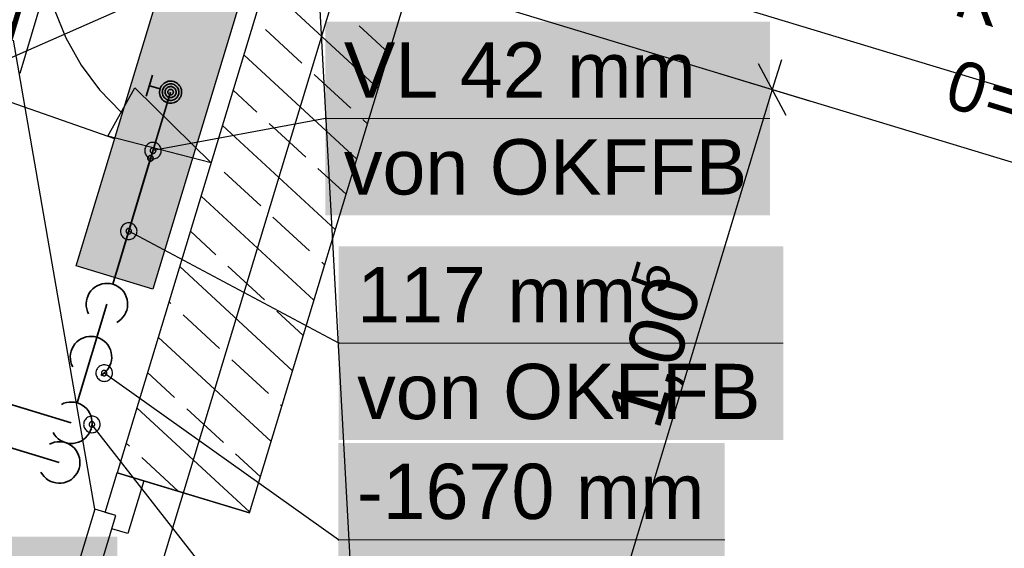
# Model space of a CAD drawing. Extents: x 199 to 1388, y 138 to 979.
# Tile 117 of 155: x 735 to 770, y 744 to 763. Entities that reach past the tile are written whole.
import ezdxf
from ezdxf.lldxf.tags import DXFTag

# ---------------------------------------------------------------- set-up
doc = ezdxf.new("R2010")
doc.units = 0
doc.layers.get('0').update_dxf_attribs({"lineweight": 25})
for name, color, linetype, lineweight, true_color in [('01AFU Allgemein Bemaßung-A07ET47HDI', 7, 'Continuous', 25, 0x848484), ('20 Außenwände-A07ET47EDI', 7, 'Continuous', 25, 0x848484), ('20 Bodenaufbau - Gefällelinien', 7, 'Continuous', 25, 0x848484), ('20 Höhen Schwellen', 7, 'Continuous', 25, 0x848484), ('20 Innenwände-A07ET47KDI', 7, 'Continuous', 25, 0x848484), ('A-0', 7, 'Continuous', 25, 0x848484), ('H_Heizkoerper', 5, 'Continuous', 25, 0x0000ff), ('H_Heizkoerperbeschriftung', 9, 'Continuous', 25, 0x808080), ('H_Heizkoerperflaeche', 5, 'Continuous', 35, 0x0000ff), ('H_Ruecklauf', 5, 'STRICHLINIE2', 35, 0x0000ff), ('H_Vorlauf', 1, 'Continuous', 35, 0xff0000), ('UPO_Loop2', 140, 'Continuous', 30, 0x00bfff)]:
    doc.layers.add(name, color=color, linetype=linetype, lineweight=lineweight, true_color=true_color)
doc.layers.add('02 Raster Gebäude-A07ET47NDI', color=7, linetype='Continuous', lineweight=25)
doc.layers.add('H_Mass', color=7, linetype='Continuous', lineweight=25)
doc.styles.get("Standard").update_dxf_attribs({"font": 'arial.ttf'})
tags = doc.linetypes.add('Raster-A07ET47ODI', pattern=[0.2, 0.1, -0.05, 0, -0.05]).pattern_tags.tags
tags[10:11] = [DXFTag(74, 4), DXFTag(75, 0), DXFTag(340, '0'), DXFTag(46, 1.0), DXFTag(50, 0.0), DXFTag(44, 0.0), DXFTag(45, 0.0)]
tags[8:9] = [DXFTag(74, 4), DXFTag(75, 0), DXFTag(340, '0'), DXFTag(46, 1.0), DXFTag(50, 0.0), DXFTag(44, 0.0), DXFTag(45, 0.0)]
tags[6:7] = [DXFTag(74, 4), DXFTag(75, 0), DXFTag(340, '0'), DXFTag(46, 1.0), DXFTag(50, 0.0), DXFTag(44, 0.0), DXFTag(45, 0.0)]
tags[4:5] = [DXFTag(74, 4), DXFTag(75, 0), DXFTag(340, '0'), DXFTag(46, 1.0), DXFTag(50, 0.0), DXFTag(44, 0.0), DXFTag(45, 0.0)]
tags = doc.linetypes.add('STRICHLINIE2', pattern=[9.525, 6.35, -3.175]).pattern_tags.tags
tags[6:7] = [DXFTag(74, 4), DXFTag(75, 0), DXFTag(340, '0'), DXFTag(46, 0.0), DXFTag(50, 0.0), DXFTag(44, 0.0), DXFTag(45, 0.0)]
tags[4:5] = [DXFTag(74, 4), DXFTag(75, 0), DXFTag(340, '0'), DXFTag(46, 0.0), DXFTag(50, 0.0), DXFTag(44, 0.0), DXFTag(45, 0.0)]
tags = doc.linetypes.add('Öffnungslinie Tür Fenster-A07ET47JDI', pattern=[0.115, 0.075, -0.04]).pattern_tags.tags
tags[6:7] = [DXFTag(74, 4), DXFTag(75, 0), DXFTag(340, '0'), DXFTag(46, 1.0), DXFTag(50, 0.0), DXFTag(44, 0.0), DXFTag(45, 0.0)]
tags[4:5] = [DXFTag(74, 4), DXFTag(75, 0), DXFTag(340, '0'), DXFTag(46, 1.0), DXFTag(50, 0.0), DXFTag(44, 0.0), DXFTag(45, 0.0)]

# ---------------------------------------------------------------- blocks, each defined once
blk = doc.blocks.new('Referenz-A07ET47ZDI', base_point=(226.995, 158.1))
at = {"layer": '01AFU Allgemein Bemaßung-A07ET47HDI'}
for p, q in [((736.088, 763.633), (736.507, 762.592)), ((736.507, 762.592), (737.058, 761.614)), ((762.569, 759.787), (761.569, 761.658)), ((762.396, 761.799), (762.069, 760.723)), ((737.058, 761.614), (737.731, 760.716)), ((760.155, 761.303), (763.415, 760.314)), ((737.731, 760.716), (738.516, 759.914)), ((738.025, 759.043), (739.006, 760.785)), ((741.767, 758.082), (739.006, 760.785)), ((762.069, 760.723), (756.231, 741.466)), ((741.767, 758.082), (738.025, 759.043))]:
    blk.add_line(p, q, dxfattribs=at)
at = {"layer": '02 Raster Gebäude-A07ET47NDI', "linetype": 'Raster-A07ET47ODI', "ltscale": 56.250004}
for p, q in [((735.15, 956.219), (772.215, 279.107)), ((1031.875, 681.538), (302.062, 902.797)), ((596.732, 271.128), (753.131, 786.944))]:
    blk.add_line(p, q, dxfattribs=at)
at = {"layer": '20 Außenwände-A07ET47EDI'}
blk.add_line((790.662, 752.054), (752.383, 763.66), dxfattribs=at)
at = {"layer": '20 Bodenaufbau - Gefällelinien', "linetype": 'Öffnungslinie Tür Fenster-A07ET47JDI', "ltscale": 56.250004}
blk.add_line((744.21, 766.137), (682.527, 738.977), dxfattribs=at)
at = {"layer": '20 Innenwände-A07ET47KDI'}
for p, q in [((744.21, 766.137), (738.371, 746.881)), ((743.156, 745.43), (748.995, 764.687)), ((747.806, 760.767), (743.723, 764.532)), ((745.051, 761.675), (743.727, 762.896)), ((748.193, 762.043), (747.119, 763.033)), ((737.553, 745.562), (734.617, 762.509)), ((747.033, 758.216), (742.949, 761.981)), ((746.815, 760.049), (745.492, 761.269)), ((743.424, 759.911), (742.563, 760.705)), ((745.188, 758.284), (743.865, 759.504)), ((747.419, 759.491), (747.256, 759.642)), ((746.259, 755.665), (742.176, 759.43)), ((741.797, 758.147), (741.789, 758.154)), ((743.561, 756.52), (742.238, 757.74)), ((746.646, 756.94), (745.629, 757.877)), ((745.485, 753.113), (741.402, 756.878)), ((745.326, 754.893), (744.002, 756.113)), ((741.934, 754.755), (741.015, 755.603)), ((744.712, 750.562), (740.629, 754.327)), ((743.699, 753.128), (742.375, 754.349)), ((745.872, 754.389), (745.767, 754.486)), ((740.307, 752.991), (740.242, 753.051)), ((742.072, 751.364), (740.749, 752.584)), ((745.099, 751.838), (744.14, 752.722)), ((743.938, 748.011), (739.855, 751.776)), ((743.836, 749.737), (742.513, 750.957)), ((740.445, 749.6), (739.468, 750.5)), ((743.165, 745.459), (739.082, 749.224)), ((742.209, 747.973), (740.886, 749.193)), ((744.325, 749.286), (744.277, 749.33)), ((738.818, 747.835), (738.695, 747.949)), ((740.579, 746.211), (739.259, 747.428)), ((743.552, 746.735), (742.65, 747.566)), ((737.936, 745.445), (738.371, 746.881)), ((739.328, 746.591), (738.371, 746.881)), ((738.371, 746.881), (739.328, 746.591)), ((739.328, 746.591), (738.748, 744.677)), ((743.156, 745.43), (739.328, 746.591)), ((737.553, 745.562), (732.562, 729.102)), ((733.328, 728.869), (738.319, 745.329)), ((738.319, 745.329), (737.553, 745.562)), ((738.319, 745.329), (737.936, 745.445)), ((738.173, 744.851), (738.319, 745.329)), ((738.748, 744.677), (738.173, 744.851))]:
    blk.add_line(p, q, dxfattribs=at)
at = {"layer": 'A-0', "linetype": 'Continuous', "ltscale": 312.5}
for p, q in [((744.21, 766.137), (738.371, 746.881)), ((743.156, 745.43), (748.995, 764.687)), ((738.371, 746.881), (743.156, 745.43))]:
    blk.add_line(p, q, dxfattribs=at)
at = {"layer": '01AFU Allgemein Bemaßung-A07ET47HDI', "linetype": 'ByBlock', "ltscale": 40.625, "attachment_point": 1, "rotation": 73.1324}
for s, insert, char_height in [('{\\fArial;5}', (756.917, 753.679), 1.32), ('{\\fArial;1,00}', (756.047, 748.952), 2)]:
    blk.add_mtext(s, dxfattribs=dict(at, insert=insert, char_height=char_height))
at = {"layer": '20 Höhen Schwellen', "char_height": 1.8, "attachment_point": 1, "rotation": 342.8077}
for s, insert in [('{\\fCentury Gothic;OK}', (767.293, 765.721)), ('{\\fCentury Gothic;0}', (768.748, 761.871)), ('{\\fCentury Gothic;=}', (770.139, 761.441))]:
    blk.add_mtext(s, dxfattribs=dict(at, insert=insert))
blk = doc.blocks.new('Maß-A07ET4B9DI', base_point=(732.798, 761.309))
at = {"color": 0, "linetype": 'ByBlock', "lineweight": -2, "ltscale": 0.25}
for p, q in [((737.245, 769.343), (734.839, 761.309)), ((735.025, 768.901), (741.731, 766.893)), ((736.763, 768.657), (737.119, 767.997)), ((734.279, 766.409), (740.984, 764.401)), ((736.017, 766.165), (736.373, 765.505))]:
    blk.add_line(p, q, dxfattribs=at)
at = {"color": 0, "linetype": 'ByBlock', "lineweight": -2, "ltscale": 0.25, "insert": (732.798, 762.822), "char_height": 1.8, "attachment_point": 1, "rotation": 73.3283}
blk.add_mtext('{\\fArial;130}', dxfattribs=at)

msp = doc.modelspace()

# ---------------------------------------------------------------- linework, layer by layer
at = {"layer": 'H_Heizkoerper'}
for p, q in [((736.88, 754.356), (740.014, 764.691)), ((742.789, 763.85), (739.656, 753.515)), ((739.656, 753.515), (736.88, 754.356))]:
    msp.add_line(p, q, dxfattribs=at)
at = {"layer": 'H_Heizkoerperbeschriftung'}
msp.add_line((731.659, 761.262), (738.275, 758.955), dxfattribs=at)
at = {"layer": 'H_Heizkoerperflaeche', "lineweight": 35}
for points in [[(739.911, 754.356), (736.88, 754.356), (742.789, 763.85)], [(736.88, 754.356), (742.789, 763.85), (739.759, 763.85)], [(739.656, 753.515), (739.911, 754.356), (736.88, 754.356)]]:
    msp.add_solid(points, dxfattribs=at)
at = {"layer": 'H_Mass'}
for p, q in [((745.901, 759.683), (739.663, 758.519)), ((745.892, 759.687), (745.891, 759.685)), ((745.891, 759.685), (745.891, 759.684)), ((745.891, 759.684), (745.891, 759.683)), ((745.891, 759.683), (745.891, 759.682)), ((745.891, 759.682), (745.891, 759.68)), ((745.891, 759.68), (745.892, 759.679)), ((745.893, 759.689), (745.892, 759.688)), ((745.892, 759.688), (745.892, 759.687)), ((745.892, 759.679), (745.892, 759.678)), ((745.892, 759.678), (745.893, 759.677)), ((745.894, 759.69), (745.893, 759.689)), ((745.893, 759.677), (745.894, 759.676)), ((745.895, 759.691), (745.894, 759.69)), ((745.894, 759.676), (745.895, 759.675)), ((745.896, 759.691), (745.895, 759.691)), ((745.895, 759.675), (745.896, 759.674)), ((745.897, 759.692), (745.896, 759.691)), ((745.896, 759.674), (745.897, 759.674)), ((745.898, 759.692), (745.897, 759.692)), ((745.897, 759.674), (745.898, 759.673)), ((745.9, 759.693), (745.898, 759.692)), ((745.898, 759.673), (745.9, 759.673)), ((745.901, 759.693), (745.9, 759.693)), ((745.9, 759.673), (745.901, 759.673)), ((745.902, 759.693), (745.901, 759.693)), ((745.901, 759.673), (745.902, 759.673)), ((745.904, 759.692), (745.902, 759.693)), ((745.902, 759.673), (745.904, 759.673)), ((745.905, 759.692), (745.904, 759.692)), ((745.904, 759.673), (745.905, 759.674)), ((745.906, 759.691), (745.905, 759.692)), ((745.905, 759.674), (745.906, 759.674)), ((745.907, 759.691), (745.906, 759.691)), ((745.906, 759.674), (745.907, 759.675)), ((745.908, 759.69), (745.907, 759.691)), ((745.907, 759.675), (745.908, 759.676)), ((745.909, 759.689), (745.908, 759.69)), ((745.908, 759.676), (745.909, 759.677)), ((745.91, 759.688), (745.909, 759.689)), ((745.909, 759.677), (745.91, 759.678)), ((745.91, 759.687), (745.91, 759.688)), ((745.911, 759.685), (745.91, 759.687)), ((745.91, 759.679), (745.911, 759.68)), ((745.91, 759.678), (745.91, 759.679)), ((745.911, 759.684), (745.911, 759.685)), ((745.911, 759.683), (745.911, 759.684)), ((745.911, 759.682), (745.911, 759.683)), ((745.911, 759.68), (745.911, 759.682)), ((739.548, 758.796), (739.513, 758.779)), ((739.585, 758.809), (739.548, 758.796)), ((739.624, 758.816), (739.585, 758.809)), ((739.663, 758.819), (739.624, 758.816)), ((739.702, 758.816), (739.663, 758.819)), ((739.741, 758.809), (739.702, 758.816)), ((739.778, 758.796), (739.741, 758.809)), ((739.813, 758.779), (739.778, 758.796)), ((739.366, 758.558), (739.363, 758.519)), ((739.363, 758.519), (739.366, 758.48)), ((739.373, 758.597), (739.366, 758.558)), ((739.366, 758.48), (739.373, 758.441)), ((739.386, 758.634), (739.373, 758.597)), ((739.373, 758.441), (739.386, 758.404)), ((739.403, 758.669), (739.386, 758.634)), ((739.425, 758.702), (739.403, 758.669)), ((739.451, 758.731), (739.425, 758.702)), ((739.48, 758.757), (739.451, 758.731)), ((739.513, 758.779), (739.48, 758.757)), ((739.564, 758.532), (739.563, 758.519)), ((739.563, 758.519), (739.564, 758.506)), ((739.566, 758.545), (739.564, 758.532)), ((739.564, 758.506), (739.566, 758.493)), ((739.571, 758.557), (739.566, 758.545)), ((739.566, 758.493), (739.571, 758.481)), ((739.576, 758.569), (739.571, 758.557)), ((739.571, 758.481), (739.576, 758.469)), ((739.584, 758.58), (739.576, 758.569)), ((739.576, 758.469), (739.584, 758.458)), ((739.592, 758.59), (739.584, 758.58)), ((739.584, 758.458), (739.592, 758.448)), ((739.602, 758.598), (739.592, 758.59)), ((739.592, 758.448), (739.602, 758.44)), ((739.613, 758.606), (739.602, 758.598)), ((739.602, 758.44), (739.613, 758.432)), ((739.625, 758.611), (739.613, 758.606)), ((739.613, 758.432), (739.625, 758.427)), ((739.637, 758.616), (739.625, 758.611)), ((739.65, 758.618), (739.637, 758.616)), ((739.663, 758.619), (739.65, 758.618)), ((739.676, 758.618), (739.663, 758.619)), ((739.689, 758.616), (739.676, 758.618)), ((739.701, 758.611), (739.689, 758.616)), ((739.713, 758.606), (739.701, 758.611)), ((739.701, 758.427), (739.713, 758.432)), ((739.724, 758.598), (739.713, 758.606)), ((739.713, 758.432), (739.724, 758.44)), ((739.734, 758.59), (739.724, 758.598)), ((739.724, 758.44), (739.734, 758.448)), ((739.742, 758.58), (739.734, 758.59)), ((739.734, 758.448), (739.742, 758.458)), ((739.75, 758.569), (739.742, 758.58)), ((739.742, 758.458), (739.75, 758.469)), ((739.755, 758.557), (739.75, 758.569)), ((739.75, 758.469), (739.755, 758.481)), ((739.76, 758.545), (739.755, 758.557)), ((739.755, 758.481), (739.76, 758.493)), ((739.762, 758.532), (739.76, 758.545)), ((739.76, 758.493), (739.762, 758.506)), ((739.763, 758.519), (739.762, 758.532)), ((739.762, 758.506), (739.763, 758.519)), ((739.846, 758.757), (739.813, 758.779)), ((739.875, 758.731), (739.846, 758.757)), ((739.901, 758.702), (739.875, 758.731)), ((739.923, 758.669), (739.901, 758.702)), ((739.94, 758.634), (739.923, 758.669)), ((739.953, 758.597), (739.94, 758.634)), ((739.94, 758.404), (739.953, 758.441)), ((739.961, 758.558), (739.953, 758.597)), ((739.953, 758.441), (739.961, 758.48)), ((739.963, 758.519), (739.961, 758.558)), ((739.961, 758.48), (739.963, 758.519)), ((739.386, 758.404), (739.403, 758.369)), ((739.403, 758.369), (739.425, 758.336)), ((739.425, 758.336), (739.451, 758.307)), ((739.451, 758.307), (739.48, 758.281)), ((739.48, 758.281), (739.513, 758.259)), ((739.513, 758.259), (739.548, 758.242)), ((739.548, 758.242), (739.585, 758.229)), ((739.585, 758.229), (739.624, 758.222)), ((739.624, 758.222), (739.663, 758.219)), ((739.625, 758.427), (739.637, 758.422)), ((739.637, 758.422), (739.65, 758.42)), ((739.65, 758.42), (739.663, 758.419)), ((739.663, 758.419), (739.676, 758.42)), ((739.663, 758.219), (739.702, 758.222)), ((739.676, 758.42), (739.689, 758.422)), ((739.689, 758.422), (739.701, 758.427)), ((739.702, 758.222), (739.741, 758.229)), ((739.741, 758.229), (739.778, 758.242)), ((739.778, 758.242), (739.813, 758.259)), ((739.813, 758.259), (739.846, 758.281)), ((739.846, 758.281), (739.875, 758.307)), ((739.875, 758.307), (739.901, 758.336)), ((739.901, 758.336), (739.923, 758.369)), ((739.923, 758.369), (739.94, 758.404)), ((738.487, 755.647), (738.485, 755.607)), ((738.485, 755.607), (738.487, 755.568)), ((738.495, 755.685), (738.487, 755.647)), ((738.507, 755.722), (738.495, 755.685)), ((738.525, 755.757), (738.507, 755.722)), ((738.547, 755.79), (738.525, 755.757)), ((738.573, 755.82), (738.547, 755.79)), ((738.602, 755.845), (738.573, 755.82)), ((738.635, 755.867), (738.602, 755.845)), ((738.67, 755.885), (738.635, 755.867)), ((738.707, 755.897), (738.67, 755.885)), ((738.686, 755.62), (738.685, 755.607)), ((738.685, 755.607), (738.686, 755.594)), ((738.688, 755.633), (738.686, 755.62)), ((738.686, 755.594), (738.688, 755.581)), ((738.692, 755.646), (738.688, 755.633)), ((738.688, 755.581), (738.692, 755.569)), ((738.698, 755.657), (738.692, 755.646)), ((738.705, 755.668), (738.698, 755.657)), ((738.714, 755.678), (738.705, 755.668)), ((738.745, 755.905), (738.707, 755.897)), ((738.724, 755.687), (738.714, 755.678)), ((738.735, 755.694), (738.724, 755.687)), ((738.746, 755.7), (738.735, 755.694)), ((738.785, 755.907), (738.745, 755.905)), ((738.759, 755.704), (738.746, 755.7)), ((738.772, 755.707), (738.759, 755.704)), ((738.785, 755.707), (738.772, 755.707)), ((738.824, 755.905), (738.785, 755.907)), ((738.798, 755.707), (738.785, 755.707)), ((746.384, 751.565), (738.785, 755.607)), ((738.811, 755.704), (738.798, 755.707)), ((738.823, 755.7), (738.811, 755.704)), ((738.835, 755.694), (738.823, 755.7)), ((738.862, 755.897), (738.824, 755.905)), ((738.846, 755.687), (738.835, 755.694)), ((738.855, 755.678), (738.846, 755.687)), ((738.864, 755.668), (738.855, 755.678)), ((738.899, 755.885), (738.862, 755.897)), ((738.871, 755.657), (738.864, 755.668)), ((738.877, 755.646), (738.871, 755.657)), ((738.881, 755.633), (738.877, 755.646)), ((738.877, 755.569), (738.881, 755.581)), ((738.884, 755.62), (738.881, 755.633)), ((738.881, 755.581), (738.884, 755.594)), ((738.885, 755.607), (738.884, 755.62)), ((738.884, 755.594), (738.885, 755.607)), ((738.935, 755.867), (738.899, 755.885)), ((738.967, 755.845), (738.935, 755.867)), ((738.997, 755.82), (738.967, 755.845)), ((739.023, 755.79), (738.997, 755.82)), ((739.044, 755.757), (739.023, 755.79)), ((739.062, 755.722), (739.044, 755.757)), ((739.074, 755.685), (739.062, 755.722)), ((739.082, 755.647), (739.074, 755.685)), ((739.085, 755.607), (739.082, 755.647)), ((739.082, 755.568), (739.085, 755.607)), ((738.487, 755.568), (738.495, 755.53)), ((738.495, 755.53), (738.507, 755.493)), ((738.507, 755.493), (738.525, 755.457)), ((738.525, 755.457), (738.547, 755.425)), ((738.547, 755.425), (738.573, 755.395)), ((738.573, 755.395), (738.602, 755.369)), ((738.602, 755.369), (738.635, 755.348)), ((738.635, 755.348), (738.67, 755.33)), ((738.67, 755.33), (738.707, 755.318)), ((738.692, 755.569), (738.698, 755.557)), ((738.698, 755.557), (738.705, 755.546)), ((738.705, 755.546), (738.714, 755.537)), ((738.707, 755.318), (738.745, 755.31)), ((738.714, 755.537), (738.724, 755.528)), ((738.724, 755.528), (738.735, 755.521)), ((738.735, 755.521), (738.746, 755.515)), ((738.745, 755.31), (738.785, 755.307)), ((738.746, 755.515), (738.759, 755.511)), ((738.759, 755.511), (738.772, 755.508)), ((738.772, 755.508), (738.785, 755.507)), ((738.785, 755.507), (738.798, 755.508)), ((738.785, 755.307), (738.824, 755.31)), ((738.798, 755.508), (738.811, 755.511)), ((738.811, 755.511), (738.823, 755.515)), ((738.823, 755.515), (738.835, 755.521)), ((738.824, 755.31), (738.862, 755.318)), ((738.835, 755.521), (738.846, 755.528)), ((738.846, 755.528), (738.855, 755.537)), ((738.855, 755.537), (738.864, 755.546)), ((738.862, 755.318), (738.899, 755.33)), ((738.864, 755.546), (738.871, 755.557)), ((738.871, 755.557), (738.877, 755.569)), ((738.899, 755.33), (738.935, 755.348)), ((738.935, 755.348), (738.967, 755.369)), ((738.967, 755.369), (738.997, 755.395)), ((738.997, 755.395), (739.023, 755.425)), ((739.023, 755.425), (739.044, 755.457)), ((739.044, 755.457), (739.062, 755.493)), ((739.062, 755.493), (739.074, 755.53)), ((739.074, 755.53), (739.082, 755.568)), ((746.375, 751.57), (746.374, 751.569)), ((746.374, 751.569), (746.374, 751.567)), ((746.374, 751.567), (746.374, 751.566)), ((746.374, 751.566), (746.374, 751.565)), ((746.374, 751.565), (746.374, 751.563)), ((746.374, 751.563), (746.374, 751.562)), ((746.374, 751.562), (746.374, 751.561)), ((746.374, 751.561), (746.375, 751.56)), ((746.376, 751.571), (746.375, 751.57)), ((746.375, 751.56), (746.376, 751.559)), ((746.377, 751.573), (746.376, 751.572)), ((746.376, 751.572), (746.376, 751.571)), ((746.376, 751.559), (746.376, 751.558)), ((746.376, 751.558), (746.377, 751.557)), ((746.379, 751.573), (746.377, 751.573)), ((746.377, 751.557), (746.379, 751.556)), ((746.38, 751.574), (746.379, 751.573)), ((746.379, 751.556), (746.38, 751.556)), ((746.381, 751.574), (746.38, 751.574)), ((746.38, 751.556), (746.381, 751.555)), ((746.382, 751.575), (746.381, 751.574)), ((746.381, 751.555), (746.382, 751.555)), ((746.384, 751.575), (746.382, 751.575)), ((746.382, 751.555), (746.384, 751.555)), ((746.385, 751.575), (746.384, 751.575)), ((746.384, 751.555), (746.385, 751.555)), ((746.386, 751.574), (746.385, 751.575)), ((746.385, 751.555), (746.386, 751.555)), ((746.387, 751.574), (746.386, 751.574)), ((746.386, 751.555), (746.387, 751.556)), ((746.389, 751.573), (746.387, 751.574)), ((746.387, 751.556), (746.389, 751.556)), ((746.39, 751.573), (746.389, 751.573)), ((746.389, 751.556), (746.39, 751.557)), ((746.391, 751.572), (746.39, 751.573)), ((746.39, 751.557), (746.391, 751.558)), ((746.391, 751.571), (746.391, 751.572)), ((746.392, 751.57), (746.391, 751.571)), ((746.391, 751.559), (746.392, 751.56)), ((746.391, 751.558), (746.391, 751.559)), ((746.393, 751.569), (746.392, 751.57)), ((746.392, 751.56), (746.393, 751.561)), ((746.393, 751.567), (746.393, 751.569)), ((746.393, 751.566), (746.393, 751.567)), ((746.394, 751.565), (746.393, 751.566)), ((746.393, 751.563), (746.394, 751.565)), ((746.393, 751.562), (746.393, 751.563)), ((746.393, 751.561), (746.393, 751.562)), ((737.62, 750.594), (737.607, 750.557)), ((737.637, 750.629), (737.62, 750.594)), ((737.659, 750.662), (737.637, 750.629)), ((737.685, 750.691), (737.659, 750.662)), ((737.714, 750.717), (737.685, 750.691)), ((737.747, 750.739), (737.714, 750.717)), ((737.782, 750.756), (737.747, 750.739)), ((737.819, 750.769), (737.782, 750.756)), ((737.858, 750.777), (737.819, 750.769)), ((737.897, 750.779), (737.858, 750.777)), ((737.936, 750.777), (737.897, 750.779)), ((737.974, 750.769), (737.936, 750.777)), ((738.012, 750.756), (737.974, 750.769)), ((738.047, 750.739), (738.012, 750.756)), ((738.079, 750.717), (738.047, 750.739)), ((738.109, 750.691), (738.079, 750.717)), ((738.135, 750.662), (738.109, 750.691)), ((738.157, 750.629), (738.135, 750.662)), ((738.174, 750.594), (738.157, 750.629)), ((738.186, 750.557), (738.174, 750.594)), ((737.599, 750.518), (737.597, 750.479)), ((737.597, 750.479), (737.599, 750.44)), ((737.607, 750.557), (737.599, 750.518)), ((737.599, 750.44), (737.607, 750.402)), ((737.607, 750.402), (737.62, 750.364)), ((737.62, 750.364), (737.637, 750.329)), ((737.637, 750.329), (737.659, 750.297)), ((737.659, 750.297), (737.685, 750.267)), ((737.685, 750.267), (737.714, 750.241)), ((737.714, 750.241), (737.747, 750.219)), ((737.798, 750.492), (737.797, 750.479)), ((737.797, 750.479), (737.798, 750.466)), ((737.8, 750.505), (737.798, 750.492)), ((737.798, 750.466), (737.8, 750.453)), ((737.804, 750.518), (737.8, 750.505)), ((737.8, 750.453), (737.804, 750.441)), ((737.81, 750.529), (737.804, 750.518)), ((737.804, 750.441), (737.81, 750.429)), ((737.817, 750.54), (737.81, 750.529)), ((737.81, 750.429), (737.817, 750.418)), ((737.826, 750.55), (737.817, 750.54)), ((737.817, 750.418), (737.826, 750.409)), ((737.836, 750.559), (737.826, 750.55)), ((737.826, 750.409), (737.836, 750.4)), ((737.847, 750.566), (737.836, 750.559)), ((737.836, 750.4), (737.847, 750.393)), ((737.858, 750.572), (737.847, 750.566)), ((737.847, 750.393), (737.858, 750.387)), ((737.871, 750.576), (737.858, 750.572)), ((737.858, 750.387), (737.871, 750.383)), ((737.884, 750.578), (737.871, 750.576)), ((737.871, 750.383), (737.884, 750.38)), ((737.897, 750.579), (737.884, 750.578)), ((737.884, 750.38), (737.897, 750.379)), ((737.91, 750.578), (737.897, 750.579)), ((746.374, 744.456), (737.897, 750.479)), ((737.897, 750.379), (737.91, 750.38)), ((737.923, 750.576), (737.91, 750.578)), ((737.91, 750.38), (737.923, 750.383)), ((737.935, 750.572), (737.923, 750.576)), ((737.923, 750.383), (737.935, 750.387)), ((737.947, 750.566), (737.935, 750.572)), ((737.935, 750.387), (737.947, 750.393)), ((737.958, 750.559), (737.947, 750.566)), ((737.947, 750.393), (737.958, 750.4)), ((737.967, 750.55), (737.958, 750.559)), ((737.958, 750.4), (737.967, 750.409)), ((737.976, 750.54), (737.967, 750.55)), ((737.967, 750.409), (737.976, 750.418)), ((737.983, 750.529), (737.976, 750.54)), ((737.976, 750.418), (737.983, 750.429)), ((737.989, 750.518), (737.983, 750.529)), ((737.983, 750.429), (737.989, 750.441)), ((737.993, 750.505), (737.989, 750.518)), ((737.989, 750.441), (737.993, 750.453)), ((737.996, 750.492), (737.993, 750.505)), ((737.993, 750.453), (737.996, 750.466)), ((737.997, 750.479), (737.996, 750.492)), ((737.996, 750.466), (737.997, 750.479)), ((738.047, 750.219), (738.079, 750.241)), ((738.079, 750.241), (738.109, 750.267)), ((738.109, 750.267), (738.135, 750.297)), ((738.135, 750.297), (738.157, 750.329)), ((738.157, 750.329), (738.174, 750.364)), ((738.174, 750.364), (738.186, 750.402)), ((738.194, 750.518), (738.186, 750.557)), ((738.186, 750.402), (738.194, 750.44)), ((738.197, 750.479), (738.194, 750.518)), ((738.194, 750.44), (738.197, 750.479)), ((737.747, 750.219), (737.782, 750.202)), ((737.782, 750.202), (737.819, 750.189)), ((737.819, 750.189), (737.858, 750.182)), ((737.858, 750.182), (737.897, 750.179)), ((737.897, 750.179), (737.936, 750.182)), ((737.936, 750.182), (737.974, 750.189)), ((737.974, 750.189), (738.012, 750.202)), ((738.012, 750.202), (738.047, 750.219)), ((737.241, 748.837), (737.216, 748.808)), ((737.271, 748.863), (737.241, 748.837)), ((737.304, 748.885), (737.271, 748.863)), ((737.339, 748.902), (737.304, 748.885)), ((737.376, 748.915), (737.339, 748.902)), ((737.414, 748.923), (737.376, 748.915)), ((737.454, 748.925), (737.414, 748.923)), ((737.493, 748.923), (737.454, 748.925)), ((737.531, 748.915), (737.493, 748.923)), ((737.568, 748.902), (737.531, 748.915)), ((737.604, 748.885), (737.568, 748.902)), ((737.636, 748.863), (737.604, 748.885)), ((737.666, 748.837), (737.636, 748.863)), ((737.692, 748.808), (737.666, 748.837)), ((737.156, 748.664), (737.154, 748.625)), ((737.154, 748.625), (737.156, 748.586)), ((737.164, 748.703), (737.156, 748.664)), ((737.156, 748.586), (737.164, 748.548)), ((737.176, 748.74), (737.164, 748.703)), ((737.164, 748.548), (737.176, 748.51)), ((737.194, 748.775), (737.176, 748.74)), ((737.176, 748.51), (737.194, 748.475)), ((737.216, 748.808), (737.194, 748.775)), ((737.194, 748.475), (737.216, 748.443)), ((737.357, 748.651), (737.354, 748.638)), ((737.354, 748.638), (737.354, 748.625)), ((737.354, 748.625), (737.354, 748.612)), ((737.354, 748.612), (737.357, 748.599)), ((737.361, 748.664), (737.357, 748.651)), ((737.357, 748.599), (737.361, 748.587)), ((737.367, 748.675), (737.361, 748.664)), ((737.361, 748.587), (737.367, 748.575)), ((737.374, 748.686), (737.367, 748.675)), ((737.367, 748.575), (737.374, 748.564)), ((737.383, 748.696), (737.374, 748.686)), ((737.374, 748.564), (737.383, 748.555)), ((737.393, 748.705), (737.383, 748.696)), ((737.383, 748.555), (737.393, 748.546)), ((737.404, 748.712), (737.393, 748.705)), ((737.393, 748.546), (737.404, 748.539)), ((737.415, 748.718), (737.404, 748.712)), ((737.404, 748.539), (737.415, 748.533)), ((737.428, 748.722), (737.415, 748.718)), ((737.415, 748.533), (737.428, 748.529)), ((737.441, 748.724), (737.428, 748.722)), ((737.428, 748.529), (737.441, 748.526)), ((737.454, 748.725), (737.441, 748.724)), ((737.441, 748.526), (737.454, 748.525)), ((737.467, 748.724), (737.454, 748.725)), ((746.701, 736.802), (737.454, 748.625)), ((737.454, 748.525), (737.467, 748.526)), ((737.479, 748.722), (737.467, 748.724)), ((737.467, 748.526), (737.479, 748.529)), ((737.492, 748.718), (737.479, 748.722)), ((737.479, 748.529), (737.492, 748.533)), ((737.504, 748.712), (737.492, 748.718)), ((737.492, 748.533), (737.504, 748.539)), ((737.514, 748.705), (737.504, 748.712)), ((737.504, 748.539), (737.514, 748.546)), ((737.524, 748.696), (737.514, 748.705)), ((737.514, 748.546), (737.524, 748.555)), ((737.533, 748.686), (737.524, 748.696)), ((737.524, 748.555), (737.533, 748.564)), ((737.54, 748.675), (737.533, 748.686)), ((737.533, 748.564), (737.54, 748.575)), ((737.546, 748.664), (737.54, 748.675)), ((737.54, 748.575), (737.546, 748.587)), ((737.55, 748.651), (737.546, 748.664)), ((737.546, 748.587), (737.55, 748.599)), ((737.553, 748.638), (737.55, 748.651)), ((737.55, 748.599), (737.553, 748.612)), ((737.554, 748.625), (737.553, 748.638)), ((737.553, 748.612), (737.554, 748.625)), ((737.713, 748.775), (737.692, 748.808)), ((737.692, 748.443), (737.713, 748.475)), ((737.731, 748.74), (737.713, 748.775)), ((737.713, 748.475), (737.731, 748.51)), ((737.743, 748.703), (737.731, 748.74)), ((737.731, 748.51), (737.743, 748.548)), ((737.751, 748.664), (737.743, 748.703)), ((737.743, 748.548), (737.751, 748.586)), ((737.754, 748.625), (737.751, 748.664)), ((737.751, 748.586), (737.754, 748.625)), ((737.216, 748.443), (737.241, 748.413)), ((737.241, 748.413), (737.271, 748.387)), ((737.271, 748.387), (737.304, 748.365)), ((737.304, 748.365), (737.339, 748.348)), ((737.339, 748.348), (737.376, 748.335)), ((737.376, 748.335), (737.414, 748.328)), ((737.414, 748.328), (737.454, 748.325)), ((737.454, 748.325), (737.493, 748.328)), ((737.493, 748.328), (737.531, 748.335)), ((737.531, 748.335), (737.568, 748.348)), ((737.568, 748.348), (737.604, 748.365)), ((737.604, 748.365), (737.636, 748.387)), ((737.636, 748.387), (737.666, 748.413)), ((737.666, 748.413), (737.692, 748.443)), ((746.365, 744.461), (746.364, 744.46)), ((746.364, 744.46), (746.364, 744.458)), ((746.364, 744.458), (746.364, 744.457)), ((746.364, 744.457), (746.364, 744.456)), ((746.364, 744.456), (746.364, 744.455)), ((746.364, 744.455), (746.364, 744.453)), ((746.364, 744.453), (746.364, 744.452)), ((746.364, 744.452), (746.365, 744.451)), ((746.366, 744.462), (746.365, 744.461)), ((746.365, 744.451), (746.366, 744.45)), ((746.367, 744.464), (746.366, 744.463)), ((746.366, 744.463), (746.366, 744.462)), ((746.366, 744.45), (746.366, 744.449)), ((746.366, 744.449), (746.367, 744.448)), ((746.369, 744.465), (746.367, 744.464)), ((746.367, 744.448), (746.369, 744.447)), ((746.37, 744.465), (746.369, 744.465)), ((746.369, 744.447), (746.37, 744.447)), ((746.371, 744.466), (746.37, 744.465)), ((746.37, 744.447), (746.371, 744.446)), ((746.372, 744.466), (746.371, 744.466)), ((746.371, 744.446), (746.372, 744.446)), ((746.374, 744.466), (746.372, 744.466)), ((746.372, 744.446), (746.374, 744.446)), ((746.375, 744.466), (746.374, 744.466)), ((746.374, 744.446), (746.375, 744.446)), ((746.376, 744.466), (746.375, 744.466)), ((746.375, 744.446), (746.376, 744.446)), ((746.377, 744.465), (746.376, 744.466)), ((746.376, 744.446), (746.377, 744.447)), ((746.379, 744.465), (746.377, 744.465)), ((746.377, 744.447), (746.379, 744.447)), ((746.38, 744.464), (746.379, 744.465)), ((746.379, 744.447), (746.38, 744.448)), ((746.381, 744.463), (746.38, 744.464)), ((746.38, 744.448), (746.381, 744.449)), ((746.381, 744.462), (746.381, 744.463)), ((746.382, 744.461), (746.381, 744.462)), ((746.381, 744.45), (746.382, 744.451)), ((746.381, 744.449), (746.381, 744.45)), ((746.383, 744.46), (746.382, 744.461)), ((746.382, 744.451), (746.383, 744.452)), ((746.383, 744.458), (746.383, 744.46)), ((746.383, 744.457), (746.383, 744.458)), ((746.384, 744.456), (746.383, 744.457)), ((746.383, 744.455), (746.384, 744.456)), ((746.383, 744.453), (746.383, 744.455)), ((746.383, 744.452), (746.383, 744.453))]:
    msp.add_line(p, q, dxfattribs=at)
at = {"layer": 'H_Mass', "lineweight": 18}
for p, q in [((745.901, 759.683), (761.981, 759.683)), ((746.384, 751.565), (762.464, 751.565)), ((746.374, 744.456), (760.349, 744.456))]:
    msp.add_line(p, q, dxfattribs=at)
at = {"layer": 'H_Mass', "color": 7, "true_color": 0xffffff}
for points in [[(745.901, 756.183), (761.981, 756.183), (745.901, 763.183)], [(761.981, 756.183), (745.901, 763.183), (761.981, 763.183)], [(746.384, 748.065), (762.464, 748.065), (746.384, 755.065)], [(762.464, 748.065), (746.384, 755.065), (762.464, 755.065)], [(746.374, 740.956), (760.349, 740.956), (746.374, 747.956)], [(760.349, 740.956), (746.374, 747.956), (760.349, 747.956)], [(725.7, 737.574), (738.367, 737.574), (725.7, 744.574)], [(738.367, 737.574), (725.7, 744.574), (738.367, 744.574)]]:
    msp.add_solid(points, dxfattribs=at)
at = {"layer": 'H_Ruecklauf', "ltscale": 0.35}
for p, q in [((739.574, 758.242), (738.211, 753.691)), ((737.996, 752.973), (736.922, 749.403)), ((736.706, 748.685), (724.681, 752.331))]:
    msp.add_line(p, q, dxfattribs=at)
at = {"layer": 'H_Ruecklauf', "linetype": 'STRICHLINIE2', "lineweight": 35, "ltscale": 0.35}
for p, q in [((739.475, 758.258), (739.474, 758.245)), ((739.474, 758.245), (739.474, 758.232)), ((739.474, 758.232), (739.476, 758.219)), ((739.478, 758.271), (739.475, 758.258)), ((739.476, 758.219), (739.48, 758.207)), ((739.483, 758.283), (739.478, 758.271)), ((739.48, 758.207), (739.486, 758.195)), ((739.489, 758.295), (739.483, 758.283)), ((739.486, 758.195), (739.492, 758.184)), ((739.496, 758.305), (739.489, 758.295)), ((739.492, 758.184), (739.501, 758.173)), ((739.505, 758.315), (739.496, 758.305)), ((739.501, 758.173), (739.51, 758.164)), ((739.515, 758.323), (739.505, 758.315)), ((739.51, 758.164), (739.521, 758.157)), ((739.527, 758.33), (739.515, 758.323)), ((739.521, 758.157), (739.532, 758.151)), ((739.538, 758.335), (739.527, 758.33)), ((739.532, 758.151), (739.545, 758.146)), ((739.551, 758.339), (739.538, 758.335)), ((739.545, 758.146), (739.557, 758.143)), ((739.564, 758.341), (739.551, 758.339)), ((739.557, 758.143), (739.57, 758.142)), ((739.577, 758.342), (739.564, 758.341)), ((739.57, 758.142), (739.584, 758.142)), ((739.574, 758.242), (739.574, 758.242)), ((739.59, 758.34), (739.577, 758.342)), ((739.584, 758.142), (739.596, 758.144)), ((739.603, 758.337), (739.59, 758.34)), ((739.596, 758.144), (739.609, 758.148)), ((739.615, 758.333), (739.603, 758.337)), ((739.609, 758.148), (739.621, 758.154)), ((739.627, 758.327), (739.615, 758.333)), ((739.621, 758.154), (739.632, 758.16)), ((739.637, 758.319), (739.627, 758.327)), ((739.632, 758.16), (739.642, 758.169)), ((739.647, 758.31), (739.637, 758.319)), ((739.642, 758.169), (739.651, 758.178)), ((739.655, 758.3), (739.647, 758.31)), ((739.651, 758.178), (739.659, 758.189)), ((739.662, 758.289), (739.655, 758.3)), ((739.659, 758.189), (739.665, 758.201)), ((739.667, 758.277), (739.662, 758.289)), ((739.665, 758.201), (739.669, 758.213)), ((739.671, 758.264), (739.667, 758.277)), ((739.669, 758.213), (739.672, 758.225)), ((739.673, 758.252), (739.671, 758.264)), ((739.672, 758.225), (739.674, 758.239)), ((739.674, 758.239), (739.673, 758.252))]:
    msp.add_line(p, q, dxfattribs=at)
at = {"layer": 'H_Ruecklauf', "linetype": 'Continuous'}
for p, q in [((737.415, 753.447), (737.358, 753.368)), ((737.482, 753.519), (737.415, 753.447)), ((737.557, 753.582), (737.482, 753.519)), ((737.64, 753.634), (737.557, 753.582)), ((737.73, 753.674), (737.64, 753.634)), ((737.824, 753.703), (737.73, 753.674)), ((737.92, 753.719), (737.824, 753.703)), ((738.018, 753.723), (737.92, 753.719)), ((738.116, 753.713), (738.018, 753.723)), ((738.212, 753.691), (738.116, 753.713)), ((738.303, 753.657), (738.212, 753.691)), ((738.39, 753.611), (738.303, 753.657)), ((738.47, 753.554), (738.39, 753.611)), ((738.542, 753.487), (738.47, 753.554)), ((738.604, 753.411), (738.542, 753.487)), ((737.255, 753.093), (737.246, 752.996)), ((737.277, 753.189), (737.255, 753.093)), ((737.312, 753.281), (737.277, 753.189)), ((737.358, 753.368), (737.312, 753.281)), ((738.656, 753.328), (738.604, 753.411)), ((738.697, 753.239), (738.656, 753.328)), ((738.726, 753.145), (738.697, 753.239)), ((738.742, 753.048), (738.726, 753.145)), ((737.246, 752.996), (737.249, 752.898)), ((737.249, 752.898), (737.266, 752.801)), ((737.266, 752.801), (737.294, 752.707)), ((738.679, 752.665), (738.714, 752.757)), ((738.714, 752.757), (738.736, 752.853)), ((738.736, 752.853), (738.745, 752.95)), ((738.745, 752.95), (738.742, 753.048)), ((737.294, 752.707), (737.335, 752.618)), ((738.434, 752.364), (738.51, 752.427)), ((738.51, 752.427), (738.576, 752.499)), ((738.576, 752.499), (738.633, 752.578)), ((738.633, 752.578), (738.679, 752.665)), ((738.351, 752.312), (738.434, 752.364)), ((736.442, 749.387), (736.352, 749.347)), ((736.536, 749.416), (736.442, 749.387)), ((736.632, 749.432), (736.536, 749.416)), ((736.73, 749.435), (736.632, 749.432)), ((736.828, 749.425), (736.73, 749.435)), ((736.924, 749.403), (736.828, 749.425)), ((737.015, 749.368), (736.924, 749.403)), ((737.102, 749.322), (737.015, 749.368)), ((737.182, 749.265), (737.102, 749.322)), ((737.253, 749.198), (737.182, 749.265)), ((737.316, 749.122), (737.253, 749.198)), ((737.367, 749.039), (737.316, 749.122)), ((737.408, 748.95), (737.367, 749.039)), ((737.436, 748.856), (737.408, 748.95)), ((737.452, 748.759), (737.436, 748.856)), ((737.389, 748.376), (737.424, 748.468)), ((737.424, 748.468), (737.446, 748.563)), ((737.446, 748.563), (737.456, 748.661)), ((737.456, 748.661), (737.452, 748.759)), ((736.045, 748.332), (736.096, 748.248)), ((736.096, 748.248), (736.159, 748.172)), ((736.159, 748.172), (736.23, 748.105)), ((736.23, 748.105), (736.31, 748.048)), ((737.143, 748.076), (737.219, 748.138)), ((737.219, 748.138), (737.286, 748.21)), ((737.286, 748.21), (737.343, 748.289)), ((737.343, 748.289), (737.389, 748.376)), ((736.31, 748.048), (736.397, 748.002)), ((736.397, 748.002), (736.488, 747.967)), ((736.488, 747.967), (736.584, 747.945)), ((736.584, 747.945), (736.682, 747.936)), ((736.682, 747.936), (736.78, 747.939)), ((736.78, 747.939), (736.876, 747.955)), ((736.876, 747.955), (736.97, 747.983)), ((736.97, 747.983), (737.06, 748.024)), ((737.06, 748.024), (737.143, 748.076))]:
    msp.add_line(p, q, dxfattribs=at)
at = {"layer": 'H_Vorlauf', "color": 1, "lineweight": 35, "true_color": 0xff0000}
for p, q in [((739.418, 760.484), (739.65, 761.249)), ((740.026, 760.926), (739.99, 760.888)), ((740.066, 760.959), (740.026, 760.926)), ((740.111, 760.987), (740.066, 760.959)), ((740.158, 761.009), (740.111, 760.987)), ((740.208, 761.024), (740.158, 761.009)), ((740.231, 760.926), (740.193, 760.915)), ((740.26, 761.032), (740.208, 761.024)), ((740.27, 760.933), (740.231, 760.926)), ((740.312, 761.034), (740.26, 761.032)), ((740.309, 760.934), (740.27, 760.933)), ((740.348, 760.93), (740.309, 760.934)), ((740.364, 761.029), (740.312, 761.034)), ((740.386, 760.921), (740.348, 760.93)), ((740.415, 761.017), (740.364, 761.029)), ((740.464, 760.999), (740.415, 761.017)), ((740.51, 760.974), (740.464, 760.999)), ((740.553, 760.943), (740.51, 760.974)), ((740.591, 760.908), (740.553, 760.943)), ((739.916, 760.75), (739.534, 760.866)), ((739.904, 760.699), (739.899, 760.647)), ((739.899, 760.647), (739.901, 760.595)), ((739.901, 760.595), (739.91, 760.543)), ((739.916, 760.75), (739.904, 760.699)), ((739.935, 760.799), (739.916, 760.75)), ((739.959, 760.845), (739.935, 760.799)), ((739.99, 760.888), (739.959, 760.845)), ((740.003, 760.683), (739.999, 760.644)), ((739.999, 760.644), (740.001, 760.605)), ((740.001, 760.605), (740.007, 760.566)), ((740.012, 760.721), (740.003, 760.683)), ((740.026, 760.758), (740.012, 760.721)), ((740.044, 760.793), (740.026, 760.758)), ((740.067, 760.824), (740.044, 760.793)), ((740.094, 760.853), (740.067, 760.824)), ((740.124, 760.878), (740.094, 760.853)), ((740.102, 760.667), (740.099, 760.641)), ((740.099, 760.641), (740.1, 760.615)), ((740.1, 760.615), (740.104, 760.589)), ((740.108, 760.692), (740.102, 760.667)), ((740.104, 760.589), (740.112, 760.564)), ((740.117, 760.717), (740.108, 760.692)), ((740.129, 760.74), (740.117, 760.717)), ((740.158, 760.899), (740.124, 760.878)), ((740.145, 760.761), (740.129, 760.74)), ((740.162, 760.78), (740.145, 760.761)), ((740.193, 760.915), (740.158, 760.899)), ((740.183, 760.797), (740.162, 760.78)), ((740.205, 760.811), (740.183, 760.797)), ((740.2, 760.65), (740.199, 760.637)), ((740.199, 760.637), (740.2, 760.624)), ((740.203, 760.663), (740.2, 760.65)), ((740.2, 760.624), (740.202, 760.611)), ((740.202, 760.611), (740.206, 760.599)), ((740.208, 760.675), (740.203, 760.663)), ((740.229, 760.821), (740.205, 760.811)), ((740.206, 760.599), (740.211, 760.587)), ((740.214, 760.687), (740.208, 760.675)), ((740.211, 760.587), (740.218, 760.576)), ((740.222, 760.698), (740.214, 760.687)), ((740.218, 760.576), (740.226, 760.566)), ((740.231, 760.707), (740.222, 760.698)), ((740.254, 760.829), (740.229, 760.821)), ((740.241, 760.715), (740.231, 760.707)), ((740.252, 760.722), (740.241, 760.715)), ((740.264, 760.728), (740.252, 760.722)), ((740.28, 760.833), (740.254, 760.829)), ((740.276, 760.732), (740.264, 760.728)), ((740.289, 760.734), (740.276, 760.732)), ((740.306, 760.834), (740.28, 760.833)), ((740.302, 760.734), (740.289, 760.734)), ((740.299, 760.634), (740.299, 760.634)), ((740.315, 760.733), (740.302, 760.734)), ((740.332, 760.832), (740.306, 760.834)), ((740.328, 760.73), (740.315, 760.733)), ((740.34, 760.725), (740.328, 760.73)), ((740.357, 760.826), (740.332, 760.832)), ((740.352, 760.719), (740.34, 760.725)), ((740.363, 760.712), (740.352, 760.719)), ((740.382, 760.816), (740.357, 760.826)), ((740.372, 760.703), (740.363, 760.712)), ((740.368, 760.561), (740.376, 760.571)), ((740.38, 760.692), (740.372, 760.703)), ((740.376, 760.571), (740.384, 760.581)), ((740.387, 760.681), (740.38, 760.692)), ((740.405, 760.804), (740.382, 760.816)), ((740.384, 760.581), (740.39, 760.593)), ((740.423, 760.907), (740.386, 760.921)), ((740.393, 760.669), (740.387, 760.681)), ((740.39, 760.593), (740.395, 760.605)), ((740.397, 760.657), (740.393, 760.669)), ((740.395, 760.605), (740.398, 760.618)), ((740.399, 760.644), (740.397, 760.657)), ((740.398, 760.618), (740.399, 760.631)), ((740.399, 760.631), (740.399, 760.644)), ((740.426, 760.789), (740.405, 760.804)), ((740.458, 760.889), (740.423, 760.907)), ((740.445, 760.771), (740.426, 760.789)), ((740.462, 760.751), (740.445, 760.771)), ((740.489, 760.866), (740.458, 760.889)), ((740.476, 760.729), (740.462, 760.751)), ((740.486, 760.705), (740.476, 760.729)), ((740.481, 760.552), (740.491, 760.576)), ((740.494, 760.68), (740.486, 760.705)), ((740.518, 760.839), (740.489, 760.866)), ((740.491, 760.576), (740.496, 760.602)), ((740.498, 760.654), (740.494, 760.68)), ((740.496, 760.602), (740.499, 760.628)), ((740.499, 760.628), (740.498, 760.654)), ((740.543, 760.809), (740.518, 760.839)), ((740.564, 760.776), (740.543, 760.809)), ((740.58, 760.74), (740.564, 760.776)), ((740.591, 760.702), (740.58, 760.74)), ((740.586, 760.547), (740.595, 760.585)), ((740.624, 760.867), (740.591, 760.908)), ((740.598, 760.664), (740.591, 760.702)), ((740.595, 760.585), (740.599, 760.624)), ((740.599, 760.624), (740.598, 760.664)), ((740.652, 760.823), (740.624, 760.867)), ((740.674, 760.775), (740.652, 760.823)), ((740.689, 760.725), (740.674, 760.775)), ((740.682, 760.518), (740.694, 760.569)), ((740.697, 760.673), (740.689, 760.725)), ((740.694, 760.569), (740.699, 760.621)), ((740.699, 760.621), (740.697, 760.673)), ((739.91, 760.543), (739.925, 760.493)), ((739.925, 760.493), (739.946, 760.446)), ((739.946, 760.446), (739.974, 760.401)), ((739.974, 760.401), (740.007, 760.361)), ((740.007, 760.566), (740.018, 760.528)), ((740.007, 760.361), (740.045, 760.325)), ((740.018, 760.528), (740.035, 760.493)), ((740.035, 760.493), (740.055, 760.459)), ((740.045, 760.325), (740.088, 760.294)), ((740.055, 760.459), (740.08, 760.429)), ((740.08, 760.429), (740.109, 760.402)), ((740.088, 760.294), (740.134, 760.27)), ((740.109, 760.402), (740.141, 760.379)), ((740.112, 760.564), (740.123, 760.54)), ((740.123, 760.54), (740.137, 760.518)), ((740.134, 760.27), (740.183, 760.251)), ((740.137, 760.518), (740.153, 760.497)), ((740.141, 760.379), (740.175, 760.361)), ((740.153, 760.497), (740.172, 760.48)), ((740.172, 760.48), (740.194, 760.464)), ((740.175, 760.361), (740.212, 760.347)), ((740.183, 760.251), (740.234, 760.24)), ((740.194, 760.464), (740.217, 760.452)), ((740.212, 760.347), (740.25, 760.338)), ((740.217, 760.452), (740.241, 760.443)), ((740.226, 760.566), (740.236, 760.557)), ((740.234, 760.24), (740.286, 760.234)), ((740.236, 760.557), (740.246, 760.549)), ((740.241, 760.443), (740.267, 760.437)), ((740.246, 760.549), (740.258, 760.543)), ((740.25, 760.338), (740.289, 760.334)), ((740.258, 760.543), (740.27, 760.539)), ((740.267, 760.437), (740.293, 760.434)), ((740.27, 760.539), (740.283, 760.536)), ((740.283, 760.536), (740.296, 760.534)), ((740.286, 760.234), (740.338, 760.236)), ((740.289, 760.334), (740.329, 760.336)), ((740.293, 760.434), (740.319, 760.435)), ((740.296, 760.534), (740.309, 760.535)), ((740.309, 760.535), (740.322, 760.537)), ((740.319, 760.435), (740.345, 760.439)), ((740.322, 760.537), (740.334, 760.541)), ((740.329, 760.336), (740.367, 760.342)), ((740.334, 760.541), (740.346, 760.546)), ((740.338, 760.236), (740.39, 760.245)), ((740.345, 760.439), (740.37, 760.447)), ((740.346, 760.546), (740.357, 760.553)), ((740.357, 760.553), (740.368, 760.561)), ((740.367, 760.342), (740.405, 760.353)), ((740.37, 760.447), (740.393, 760.458)), ((740.39, 760.245), (740.44, 760.26)), ((740.393, 760.458), (740.416, 760.472)), ((740.405, 760.353), (740.441, 760.37)), ((740.416, 760.472), (740.436, 760.488)), ((740.436, 760.488), (740.454, 760.507)), ((740.44, 760.26), (740.488, 760.281)), ((740.441, 760.37), (740.474, 760.39)), ((740.454, 760.507), (740.469, 760.529)), ((740.469, 760.529), (740.481, 760.552)), ((740.474, 760.39), (740.504, 760.415)), ((740.488, 760.281), (740.532, 760.309)), ((740.504, 760.415), (740.531, 760.444)), ((740.531, 760.444), (740.554, 760.476)), ((740.532, 760.309), (740.573, 760.342)), ((740.554, 760.476), (740.572, 760.51)), ((740.572, 760.51), (740.586, 760.547)), ((740.573, 760.342), (740.608, 760.38)), ((740.608, 760.38), (740.639, 760.423)), ((740.639, 760.423), (740.664, 760.469)), ((740.664, 760.469), (740.682, 760.518))]:
    msp.add_line(p, q, dxfattribs=at)
at = {"layer": 'H_Vorlauf'}
for p, q in [((738.341, 754.124), (740.299, 760.634)), ((737.635, 751.776), (737.765, 752.208)), ((736.982, 751.667), (736.906, 751.604)), ((737.065, 751.719), (736.982, 751.667)), ((737.154, 751.759), (737.065, 751.719)), ((737.248, 751.788), (737.154, 751.759)), ((737.345, 751.804), (737.248, 751.788)), ((737.443, 751.807), (737.345, 751.804)), ((737.54, 751.798), (737.443, 751.807)), ((737.636, 751.776), (737.54, 751.798)), ((737.728, 751.741), (737.636, 751.776)), ((737.814, 751.695), (737.728, 751.741)), ((737.894, 751.638), (737.814, 751.695)), ((736.736, 751.366), (736.701, 751.274)), ((736.782, 751.453), (736.736, 751.366)), ((736.839, 751.533), (736.782, 751.453)), ((736.906, 751.604), (736.839, 751.533)), ((737.966, 751.571), (737.894, 751.638)), ((738.028, 751.496), (737.966, 751.571)), ((738.08, 751.412), (738.028, 751.496)), ((738.121, 751.323), (738.08, 751.412)), ((738.15, 751.229), (738.121, 751.323)), ((736.679, 751.179), (736.67, 751.081)), ((736.67, 751.081), (736.673, 750.983)), ((736.673, 750.983), (736.689, 750.886)), ((736.701, 751.274), (736.679, 751.179)), ((736.993, 749.643), (737.419, 751.058)), ((738.166, 751.132), (738.15, 751.229)), ((738.16, 750.937), (738.169, 751.034)), ((738.169, 751.034), (738.166, 751.132)), ((736.689, 750.886), (736.718, 750.792)), ((736.718, 750.792), (736.759, 750.703)), ((738, 750.583), (738.057, 750.663)), ((738.057, 750.663), (738.103, 750.749)), ((738.103, 750.749), (738.137, 750.841)), ((738.137, 750.841), (738.16, 750.937)), ((726.16, 750.316), (736.271, 747.25)), ((737.774, 750.397), (737.857, 750.449)), ((737.857, 750.449), (737.933, 750.511)), ((737.933, 750.511), (738, 750.583)), ((736.006, 747.952), (735.917, 747.911)), ((736.1, 747.98), (736.006, 747.952)), ((736.197, 747.996), (736.1, 747.98)), ((736.295, 747.999), (736.197, 747.996)), ((736.393, 747.99), (736.295, 747.999)), ((736.488, 747.968), (736.393, 747.99)), ((736.58, 747.933), (736.488, 747.968)), ((736.667, 747.887), (736.58, 747.933)), ((736.746, 747.83), (736.667, 747.887)), ((736.818, 747.763), (736.746, 747.83)), ((736.88, 747.687), (736.818, 747.763)), ((736.932, 747.603), (736.88, 747.687)), ((736.973, 747.514), (736.932, 747.603)), ((737.001, 747.42), (736.973, 747.514)), ((737.017, 747.323), (737.001, 747.42)), ((736.954, 746.94), (736.988, 747.032)), ((736.988, 747.032), (737.011, 747.128)), ((737.011, 747.128), (737.02, 747.225)), ((737.02, 747.225), (737.017, 747.323)), ((735.609, 746.896), (735.661, 746.813)), ((735.661, 746.813), (735.723, 746.737)), ((735.723, 746.737), (735.795, 746.67)), ((736.708, 746.64), (736.783, 746.702)), ((736.783, 746.702), (736.851, 746.774)), ((736.851, 746.774), (736.908, 746.854)), ((736.908, 746.854), (736.954, 746.94)), ((735.795, 746.67), (735.875, 746.613)), ((735.875, 746.613), (735.961, 746.567)), ((735.961, 746.567), (736.053, 746.532)), ((736.053, 746.532), (736.149, 746.51)), ((736.149, 746.51), (736.246, 746.5)), ((736.246, 746.5), (736.344, 746.503)), ((736.344, 746.503), (736.441, 746.519)), ((736.441, 746.519), (736.535, 746.548)), ((736.535, 746.548), (736.624, 746.588)), ((736.624, 746.588), (736.708, 746.64))]:
    msp.add_line(p, q, dxfattribs=at)

# ---------------------------------------------------------------- block references
at = {"layer": 'H_Mass', "ltscale": 0.25}
msp.add_blockref('Maß-A07ET4B9DI', (732.798, 761.309), dxfattribs=at)
at = {"layer": 'UPO_Loop2', "color": 219, "lineweight": 80, "ltscale": 4000.00006, "true_color": 0x642165}
msp.add_blockref('Referenz-A07ET47ZDI', (226.995, 158.1), dxfattribs=at)

# ---------------------------------------------------------------- texts
at = {"layer": 'H_Mass', "char_height": 2, "attachment_point": 1}
for s, insert in [('{\\fArial;VL 42 mm}', (746.568, 762.433)), ('{\\fArial;von OKFFB}', (746.568, 758.933)), ('{\\fArial;117 mm}', (747.05, 754.315)), ('{\\fArial;von OKFFB}', (747.05, 750.815)), ('{\\fArial;-1670 mm}', (747.04, 747.206))]:
    msp.add_mtext(s, dxfattribs=dict(at, insert=insert))

doc.saveas('drawing.dxf')
